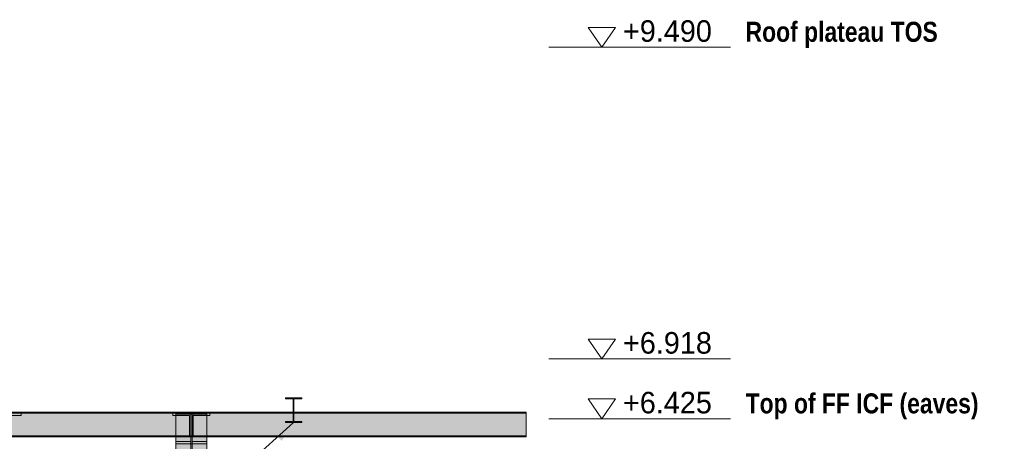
# Model space of a CAD drawing. Header units: millimetres. Extents: x -925 to 33700, y -14775 to 19578.
# Tile 163 of 163: x 24822 to 32951, y 6239 to 9716. Entities that reach past the tile are written whole.
import ezdxf

# ---------------------------------------------------------------- set-up
doc = ezdxf.new("R2010")
doc.units = ezdxf.units.MM
for name, color, linetype in [('FILL-INK', 7, 'Continuous'), ('FILL-STEEL', 7, 'Continuous'), ('FILL-WHITE', 7, 'Continuous'), ('LINE-CORE', 7, 'Continuous'), ('LINE-INK', 7, 'Continuous'), ('TEXT-INK', 7, 'Continuous'), ('TEXT-STEEL', 7, 'Continuous')]:
    doc.layers.add(name, color=color, linetype=linetype)
doc.styles.add('OpenSansCondensed-Bold', font='OpenSansCondensed-Bold.ttf')

msp = doc.modelspace()

# ---------------------------------------------------------------- hatches: boundary and pattern name
at = {"layer": 'FILL-INK', "true_color": 0x1a1a1f}
h = msp.add_hatch(color=250, dxfattribs=at)
h.dxf.hatch_style = 1
h.paths.add_polyline_path([(27084, 6393.3), (26985.1, 6241.3), (26921.8, 6312.1)])
at = {"layer": 'FILL-STEEL', "true_color": 0x0d2973}
h = msp.add_hatch(color=166, dxfattribs=at)
h.dxf.hatch_style = 1
h.paths.add_polyline_path([(27017.4, 6393.3), (27017.4, 6400.6), (27017.4, 6401.1), (27021.8, 6401.1), (27081.2, 6401.1), (27081.2, 6575.9), (27081.2, 6588.7), (27076.8, 6588.7), (27017.4, 6588.7), (27017.4, 6596), (27017.4, 6596.5), (27026.5, 6596.5), (27150.6, 6596.5), (27150.6, 6589.2), (27150.6, 6588.7), (27146.2, 6588.7), (27086.8, 6588.7), (27086.8, 6413.9), (27086.8, 6401.1), (27091.2, 6401.1), (27150.6, 6401.1), (27150.6, 6393.8), (27150.6, 6393.3), (27141.5, 6393.3)])
at = {"layer": 'FILL-WHITE', "true_color": 0xffffff}
h = msp.add_hatch(color=7, dxfattribs=at)
h.dxf.hatch_style = 1
h.paths.add_polyline_path([(27017.4, 6401.1), (27081.2, 6401.1), (27081.2, 6576.5), (27081.2, 6588.7), (27017.4, 6588.7), (27017.4, 6596.5), (27150.6, 6596.5), (27150.6, 6588.7), (27086.8, 6588.7), (27086.8, 6413.3), (27086.8, 6401.1), (27150.6, 6401.1), (27150.6, 6393.3), (27017.4, 6393.3)])
h = msp.add_hatch(color=7, dxfattribs=at)
h.dxf.hatch_style = 1
h.paths.add_polyline_path([(27152.2, 6596.7), (27152.2, 6596.7), (27152.2, 6596.6), (27150.6, 6596.5)])
h = msp.add_hatch(color=7, dxfattribs=at)
h.dxf.hatch_style = 1
h.paths.add_polyline_path([(27081.2, 6413.3), (27081.2, 6576.5), (27086.8, 6576.5), (27086.8, 6413.3)])
h = msp.add_hatch(color=7, dxfattribs=at)
h.dxf.hatch_style = 1
h.paths.add_polyline_path([(21413, 6450), (21551, 6450), (21551, 6471.2), (26087, 6471.2), (26087, 6450), (26225, 6450), (26225, 6283.6), (26087, 6283.6), (21551, 6283.6), (21413, 6283.6)])
h = msp.add_hatch(color=7, dxfattribs=at)
h.dxf.hatch_style = 1
h.paths.add_polyline_path([(21551, 6450), (21551, 6471.2), (26087, 6471.2), (26087, 6450), (26225, 6450), (26225, 6283.6), (26087, 6283.6), (21551, 6283.6), (21413, 6283.6), (21413, 6450)])
h = msp.add_hatch(color=7, dxfattribs=at)
h.dxf.hatch_style = 1
h.paths.add_polyline_path([(21551, 6479), (26087, 6479), (26087, 6471.2), (21551, 6471.2)])
h = msp.add_hatch(color=7, dxfattribs=at)
h.dxf.hatch_style = 1
h.paths.add_polyline_path([(26087, 6479), (26087, 6471.2), (21551, 6471.2), (21551, 6479)])
h = msp.add_hatch(color=7, dxfattribs=at)
h.dxf.hatch_style = 1
h.paths.add_polyline_path([(24696, 6450), (24834, 6450), (24834, 6471.2), (29003.1, 6471.2), (29003.1, 6283.6), (24834, 6283.6), (24696, 6283.6)])
h = msp.add_hatch(color=7, dxfattribs=at)
h.dxf.hatch_style = 1
h.paths.add_polyline_path([(24834, 6450), (24834, 6471.2), (29003.1, 6471.2), (29003.1, 6283.6), (24834, 6283.6), (24696, 6283.6), (24696, 6450)])
h = msp.add_hatch(color=7, dxfattribs=at)
h.dxf.hatch_style = 1
h.paths.add_polyline_path([(24834, 6479), (29003.1, 6479), (29003.1, 6471.2), (24834, 6471.2)])
h = msp.add_hatch(color=7, dxfattribs=at)
h.dxf.hatch_style = 1
h.paths.add_polyline_path([(29003.1, 6479), (29003.1, 6471.2), (24834, 6471.2), (24834, 6479)])
h = msp.add_hatch(color=7, dxfattribs=at)
h.dxf.hatch_style = 1
h.paths.add_polyline_path([(26111.8, 6479), (26111.8, 6479), (26110.3, 6479.1), (26110.3, 6479.2), (26110.3, 6479.2)])
h = msp.add_hatch(color=7, dxfattribs=at)
h.dxf.hatch_style = 1
h.paths.add_polyline_path([(26111.8, 6479), (26111.8, 6479), (26110.3, 6479.1), (26110.3, 6479.2), (26110.3, 6479.2)])
h = msp.add_hatch(color=7, dxfattribs=at)
h.dxf.hatch_style = 1
h.paths.add_polyline_path([(26111.8, 6479), (26368.1, 6479), (26368.1, 3641.8), (26111.8, 3641.8)])
h = msp.add_hatch(color=7, dxfattribs=at)
h.dxf.hatch_style = 1
h.paths.add_polyline_path([(26368.1, 6479), (26368.1, 6461.7), (26111.8, 6461.7), (26111.8, 6479)])
h = msp.add_hatch(color=7, dxfattribs=at)
h.dxf.hatch_style = 1
h.paths.add_polyline_path([(26368.1, 6479), (26368.1, 6461.7), (26245.2, 6461.7), (26245.2, 6236), (26368.1, 6236), (26368.1, 6218.7), (26111.8, 6218.7), (26111.8, 6236), (26234.8, 6236), (26234.8, 6461.7), (26111.8, 6461.7), (26111.8, 6479)])
h = msp.add_hatch(color=7, dxfattribs=at)
h.dxf.hatch_style = 1
h.paths.add_polyline_path([(26234.8, 6461.7), (26234.8, 3629.5), (26111.8, 3629.5), (26111.8, 6461.7)])
h = msp.add_hatch(color=7, dxfattribs=at)
h.dxf.hatch_style = 1
h.paths.add_polyline_path([(26111.8, 6218.7), (26111.8, 6236), (26234.8, 6236), (26234.8, 6461.7), (26245.2, 6461.7), (26245.2, 6236), (26368.1, 6236), (26368.1, 6218.7), (26111.8, 6218.7)])
h = msp.add_hatch(color=7, dxfattribs=at)
h.dxf.hatch_style = 1
h.paths.add_polyline_path([(26368.1, 6461.7), (26368.1, 3629.5), (26245.2, 3629.5), (26245.2, 6461.7)])
h = msp.add_hatch(color=7, dxfattribs=at)
h.dxf.hatch_style = 1
h.paths.add_polyline_path([(26255, 6450), (26393, 6450), (26393, 6471.2), (29003.1, 6471.2), (29003.1, 6283.6), (26393, 6283.6), (26255, 6283.6)])
h = msp.add_hatch(color=7, dxfattribs=at)
h.dxf.hatch_style = 1
h.paths.add_polyline_path([(26393, 6450), (26393, 6471.2), (29003.1, 6471.2), (29003.1, 6283.6), (26393, 6283.6), (26255, 6283.6), (26255, 6450)])
h = msp.add_hatch(color=7, dxfattribs=at)
h.dxf.hatch_style = 1
h.paths.add_polyline_path([(26368.1, 6479), (26369.7, 6479.2), (26369.7, 6479.2), (26369.7, 6479.1), (26368.1, 6479)])
h = msp.add_hatch(color=7, dxfattribs=at)
h.dxf.hatch_style = 1
h.paths.add_polyline_path([(26393, 6479), (29003.1, 6479), (29003.1, 6471.2), (26393, 6471.2), (26393, 6471.2)])
h = msp.add_hatch(color=7, dxfattribs=at)
h.dxf.hatch_style = 1
h.paths.add_polyline_path([(29003.1, 6479), (29003.1, 6471.2), (26393, 6471.2), (26393, 6479)])
h = msp.add_hatch(color=7, dxfattribs=at)
h.dxf.hatch_style = 1
h.paths.add_polyline_path([(21413, 6283.6), (21551, 6283.6), (26087, 6283.6), (26225, 6283.6), (26225, 6275.8), (26087, 6275.8), (21551, 6275.8), (21413, 6275.8)])
h = msp.add_hatch(color=7, dxfattribs=at)
h.dxf.hatch_style = 1
h.paths.add_polyline_path([(26087, 6283.6), (26225, 6283.6), (26225, 6275.8), (21551, 6275.8), (21413, 6275.8), (21413, 6283.6)])
h = msp.add_hatch(color=7, dxfattribs=at)
h.dxf.hatch_style = 1
h.paths.add_polyline_path([(24696, 6283.6), (24834, 6283.6), (29003.1, 6283.6), (29003.1, 6275.8), (24834, 6275.8), (24696, 6275.8)])
h = msp.add_hatch(color=7, dxfattribs=at)
h.dxf.hatch_style = 1
h.paths.add_polyline_path([(29003.1, 6283.6), (29003.1, 6275.8), (24834, 6275.8), (24696, 6275.8), (24696, 6283.6)])
h = msp.add_hatch(color=7, dxfattribs=at)
h.dxf.hatch_style = 1
h.paths.add_polyline_path([(26255, 6283.6), (26393, 6283.6), (29003.1, 6283.6), (29003.1, 6275.8), (26393, 6275.8), (26393, 6275.8), (26255, 6275.8)])
h = msp.add_hatch(color=7, dxfattribs=at)
h.dxf.hatch_style = 1
h.paths.add_polyline_path([(29003.1, 6283.6), (29003.1, 6275.8), (26393, 6275.8), (26255, 6275.8), (26255, 6283.6)])

# ---------------------------------------------------------------- linework, layer by layer
at = {"layer": 'LINE-CORE', "lineweight": 5}
for points in [[(27017.4, 6401.1), (27081.2, 6401.1), (27081.2, 6576.5), (27081.2, 6576.5), (27081.2, 6588.7), (27017.4, 6588.7), (27017.4, 6588.7), (27017.4, 6596.5), (27150.6, 6596.5), (27150.6, 6596.5), (27150.6, 6588.7), (27086.8, 6588.7), (27086.8, 6413.3), (27086.8, 6413.3), (27086.8, 6401.1), (27150.6, 6401.1), (27150.6, 6401.1), (27150.6, 6393.3), (27017.4, 6393.3), (27017.4, 6393.3)], [(27152.2, 6596.7), (27152.2, 6596.7), (27152.2, 6596.6), (27150.6, 6596.5)], [(27081.2, 6413.3), (27081.2, 6576.5), (27086.8, 6576.5), (27086.8, 6576.5), (27086.8, 6413.3), (27081.2, 6413.3)], [(21413, 6450), (21551, 6450), (21551, 6471.2), (26087, 6471.2), (26087, 6471.2), (26087, 6471.2), (26087, 6471.2), (26087, 6450), (26225, 6450), (26225, 6283.6), (26087, 6283.6), (21551, 6283.6), (21551, 6283.6), (21413, 6283.6)], [(21551, 6450), (21551, 6471.2), (21551, 6471.2), (21551, 6471.2), (21551, 6471.2), (26087, 6471.2), (26087, 6450), (26225, 6450), (26225, 6283.6), (26087, 6283.6), (26087, 6283.6), (21551, 6283.6), (21413, 6283.6), (21413, 6450)], [(21551, 6479), (26087, 6479), (26087, 6471.2), (21551, 6471.2)], [(26087, 6479), (26087, 6471.2), (21551, 6471.2), (21551, 6479)], [(24696, 6450), (24834, 6450), (24834, 6471.2), (29003.1, 6471.2), (29003.1, 6283.6), (24834, 6283.6), (24834, 6283.6), (24696, 6283.6)], [(24834, 6450), (24834, 6471.2), (29003.1, 6471.2), (29003.1, 6283.6), (24834, 6283.6), (24696, 6283.6), (24696, 6450)], [(24834, 6479), (29003.1, 6479), (29003.1, 6471.2), (24834, 6471.2), (24834, 6471.2)], [(29003.1, 6479), (29003.1, 6471.2), (24834, 6471.2), (24834, 6479)], [(26111.8, 6479), (26111.8, 6479), (26110.3, 6479.1), (26110.3, 6479.2), (26110.3, 6479.2)], [(26111.8, 6479), (26111.8, 6479), (26110.3, 6479.1), (26110.3, 6479.2), (26110.3, 6479.2)], [(26111.8, 6479), (26368.1, 6479), (26368.1, 3641.8), (26111.8, 3641.8)], [(26368.1, 6479), (26368.1, 6461.7), (26368.1, 6461.7), (26368.1, 6461.7), (26111.8, 6461.7), (26111.8, 6461.7), (26111.8, 6461.7), (26111.8, 6479)], [(26368.1, 6479), (26368.1, 6461.7), (26368.1, 6461.7), (26368.1, 6461.7), (26245.2, 6461.7), (26245.2, 6236), (26368.1, 6236), (26368.1, 6218.7), (26368.1, 6218.7), (26368.1, 6218.7), (26111.8, 6218.7), (26111.8, 6236), (26111.8, 6236), (26111.8, 6236), (26234.8, 6236), (26234.8, 6461.7), (26111.8, 6461.7), (26111.8, 6479)], [(26234.8, 6461.7), (26234.8, 3629.5), (26111.8, 3629.5), (26111.8, 6461.7)], [(26111.8, 6218.7), (26111.8, 6236), (26111.8, 6236), (26111.8, 6236), (26234.8, 6236), (26234.8, 6461.7), (26234.8, 6461.7), (26245.2, 6461.7), (26245.2, 6461.7), (26245.2, 6236), (26368.1, 6236), (26368.1, 6236), (26368.1, 6236), (26368.1, 6218.7), (26368.1, 6218.7), (26368.1, 6218.7), (26111.8, 6218.7), (26111.8, 6218.7)], [(26368.1, 6461.7), (26368.1, 3629.5), (26245.2, 3629.5), (26245.2, 6461.7)], [(26255, 6450), (26393, 6450), (26393, 6471.2), (29003.1, 6471.2), (29003.1, 6283.6), (26393, 6283.6), (26393, 6283.6), (26255, 6283.6)], [(26393, 6450), (26393, 6471.2), (26393, 6471.2), (29003.1, 6471.2), (29003.1, 6283.6), (26393, 6283.6), (26255, 6283.6), (26255, 6450)], [(26368.1, 6479), (26369.7, 6479.2), (26369.7, 6479.2), (26369.7, 6479.1), (26368.1, 6479)], [(26393, 6479), (29003.1, 6479), (29003.1, 6471.2), (26393, 6471.2), (26393, 6471.2)], [(29003.1, 6479), (29003.1, 6471.2), (26393, 6471.2), (26393, 6479)], [(21413, 6283.6), (21551, 6283.6), (26087, 6283.6), (26087, 6283.6), (26225, 6283.6), (26225, 6275.8), (26087, 6275.8), (21551, 6275.8), (21551, 6275.8), (21413, 6275.8)], [(26087, 6283.6), (26225, 6283.6), (26225, 6275.8), (21551, 6275.8), (21413, 6275.8), (21413, 6283.6)], [(24696, 6283.6), (24834, 6283.6), (29003.1, 6283.6), (29003.1, 6275.8), (24834, 6275.8), (24834, 6275.8), (24696, 6275.8)], [(29003.1, 6283.6), (29003.1, 6275.8), (24834, 6275.8), (24696, 6275.8), (24696, 6283.6)], [(26255, 6283.6), (26393, 6283.6), (29003.1, 6283.6), (29003.1, 6275.8), (26393, 6275.8), (26393, 6275.8), (26255, 6275.8)], [(29003.1, 6283.6), (29003.1, 6275.8), (26393, 6275.8), (26255, 6275.8), (26255, 6283.6)]]:
    msp.add_lwpolyline(points, close=True, dxfattribs=at)
at = {"layer": 'LINE-INK', "lineweight": 5}
for p, q in [((29190.6, 9490), (29378.1, 9490)), ((29378.1, 9490), (29503.1, 9490)), ((29503.1, 9490), (30690.2, 9490)), ((29190.6, 6918), (29378.1, 6918)), ((29378.1, 6918), (29503.1, 6918)), ((29503.1, 6918), (30690.2, 6918)), ((29190.6, 6425), (29378.1, 6425)), ((29378.1, 6425), (29503.1, 6425)), ((29503.1, 6425), (30690.2, 6425)), ((27084, 6393.3), (26314.3, 5705.8))]:
    msp.add_line(p, q, dxfattribs=at)
for points in [[(29628.1, 9490), (29515.6, 9652.5), (29740.6, 9652.5)], [(29628.1, 6918), (29515.6, 7080.5), (29740.6, 7080.5)], [(27017.4, 6393.3), (27017.4, 6400.6), (27017.4, 6401.1), (27021.8, 6401.1), (27081.2, 6401.1), (27081.2, 6575.9), (27081.2, 6588.7), (27076.8, 6588.7), (27017.4, 6588.7), (27017.4, 6596), (27017.4, 6596.5), (27026.5, 6596.5), (27150.6, 6596.5), (27150.6, 6589.2), (27150.6, 6588.7), (27146.2, 6588.7), (27086.8, 6588.7), (27086.8, 6413.9), (27086.8, 6401.1), (27091.2, 6401.1), (27150.6, 6401.1), (27150.6, 6393.8), (27150.6, 6393.3), (27141.5, 6393.3)], [(29628.1, 6425), (29515.6, 6587.5), (29740.6, 6587.5)]]:
    msp.add_lwpolyline(points, close=True, dxfattribs=at)

# ---------------------------------------------------------------- texts
at = {"layer": 'TEXT-INK'}
for s, p in [('+9.490', (29803.1, 9533.7)), ('+6.918', (29803.1, 6961.7)), ('+6.425', (29803.1, 6468.8))]:
    msp.add_text(s, height=177.8, dxfattribs=at).set_placement(p)
at = {"layer": 'TEXT-STEEL', "style": 'OpenSansCondensed-Bold'}
for s, p in [('Roof plateau TOS', (30815.2, 9533.7)), ('Top of FF ICF (eaves)', (30815.2, 6468.8))]:
    msp.add_text(s, height=165.1, dxfattribs=at).set_placement(p)

doc.saveas('drawing.dxf')
